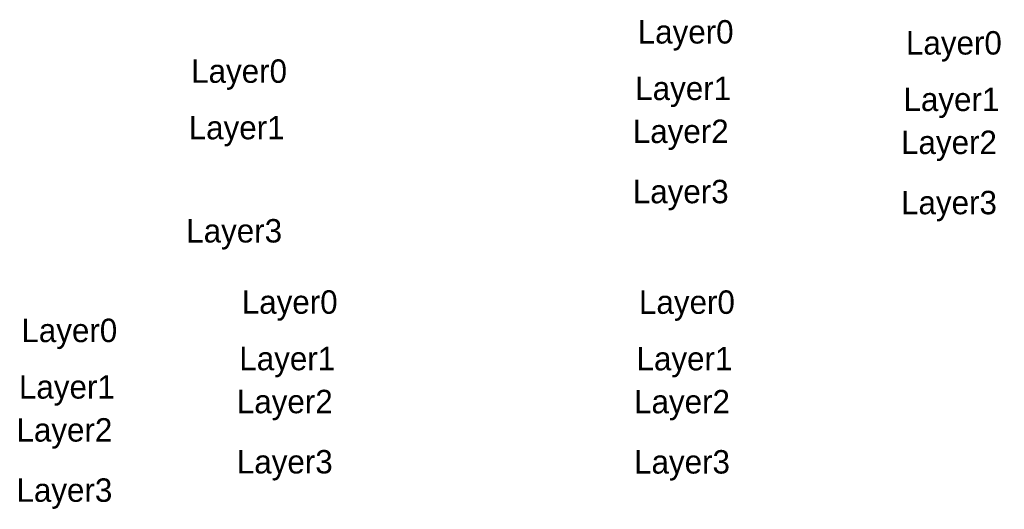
# Model space of a CAD drawing. Header units: millimetres. Extents: x -84 to 336, y 83 to 292.
import ezdxf

# ---------------------------------------------------------------- set-up
doc = ezdxf.new("R2010")
doc.units = ezdxf.units.MM
for name, color, linetype in [('Layer1', 6, 'Continuous'), ('Layer2', 2, 'ZICKZACK'), ('Layer3', 7, 'Continuous')]:
    doc.layers.add(name, color=color, linetype=linetype)
doc.linetypes.add('ZICKZACK', pattern='A,0.00254,-5.08,[131,ltypeshp.shx,S=5.08,R=0,X=-5.08,Y=0],-10.16,[131,ltypeshp.shx,S=5.08,R=180,X=5.08,Y=0],-5.08', length=20.32254)

# ---------------------------------------------------------------- blocks, each defined once
blk = doc.blocks.new('Layertest')
at = {"insert": (6.38, 82.79), "char_height": 10, "width": 72.3787, "attachment_point": 1}
blk.add_mtext('Layer0', dxfattribs=at)
at = {"layer": 'Layer1', "insert": (5.33, 58.68), "char_height": 10, "width": 55.0707, "attachment_point": 1}
blk.add_mtext('Layer1', dxfattribs=at)
at = {"layer": 'Layer2', "insert": (4.28, 40.34), "char_height": 10, "width": 52.9728, "attachment_point": 1}
blk.add_mtext('Layer2', dxfattribs=at)
at = {"layer": 'Layer3', "insert": (4.28, 14.65), "char_height": 10, "width": 52.9728, "attachment_point": 1}
blk.add_mtext('Layer3', dxfattribs=at)

msp = doc.modelspace()

# ---------------------------------------------------------------- block references
for p in [(173.14, 209.39), (4.26, 94.11)]:
    msp.add_blockref('Layertest', p)
at = {"layer": 'Layer1'}
msp.add_blockref('Layertest', (-89.74, 82.01), dxfattribs=at)
at = {"layer": 'Layer2'}
msp.add_blockref('Layertest', (173.69, 94.07), dxfattribs=at)
at = {"layer": 'Layer3'}
msp.add_blockref('Layertest', (287.56, 204.69), dxfattribs=at)

# ---------------------------------------------------------------- texts
at = {"insert": (-10.95, 275.42), "char_height": 10, "width": 72.3787, "attachment_point": 1}
msp.add_mtext('Layer0', dxfattribs=at)
at = {"layer": 'Layer1', "insert": (-12, 251.32), "char_height": 10, "width": 55.0707, "attachment_point": 1}
msp.add_mtext('Layer1', dxfattribs=at)
at = {"layer": 'Layer3', "insert": (-13.05, 207.29), "char_height": 10, "width": 52.9728, "attachment_point": 1}
msp.add_mtext('Layer3', dxfattribs=at)

doc.saveas('drawing.dxf')
